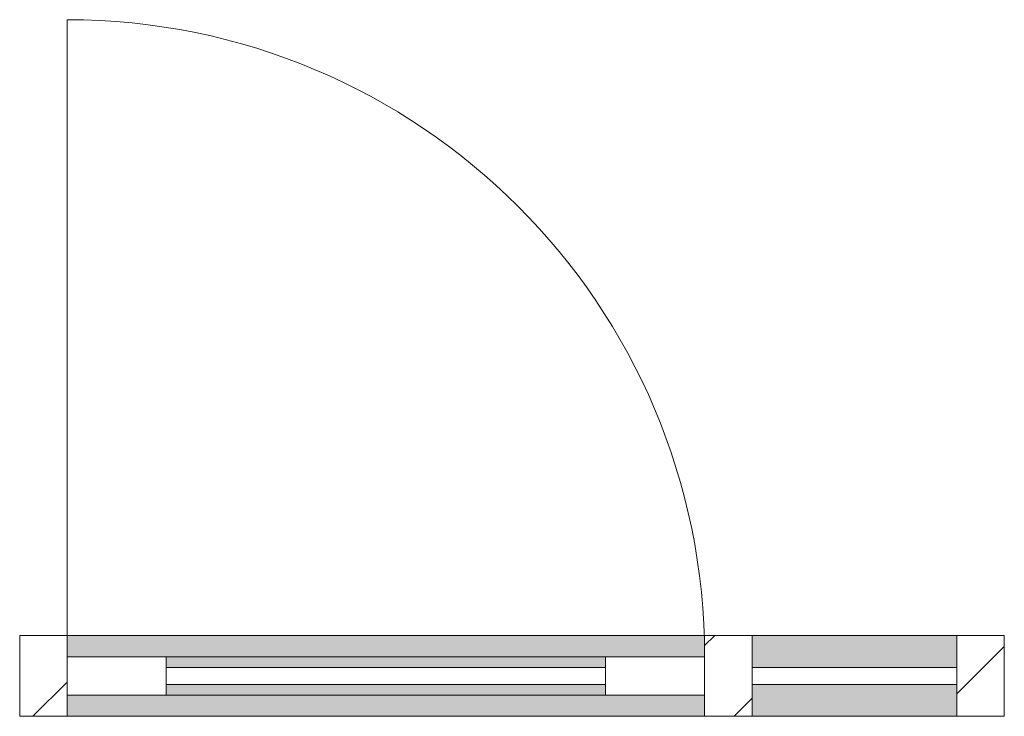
# Model space of a CAD drawing. Header units: millimetres. Extents: x -29550 to 12646, y -31193 to 30177.
# Tile 4 of 9: x 11256 to 12646, y -16239 to -15255. Entities that reach past the tile are written whole.
import ezdxf

# ---------------------------------------------------------------- set-up
doc = ezdxf.new("R2010")
doc.units = ezdxf.units.MM
for name, color, linetype, lineweight in [('A-DOOR', 31, 'Continuous', 13), ('A-DOOR-FRAM', 31, 'Continuous', 13), ('A-GLAZ', 151, 'Continuous', 13), ('A-GLAZ-CWMG', 51, 'Continuous', 13)]:
    doc.layers.add(name, color=color, linetype=linetype, lineweight=lineweight)
pattern_1 = [(45, (-6111.52, -14250.2), (-70.7107, 70.7107), [])]

# ---------------------------------------------------------------- blocks, each defined once
blk = doc.blocks.new('Rectangular Mullion - NLRS_3-_CWM_kozijn profiel 067x114_gen_ASN-2512544-Plan Detail')
at = {"layer": 'A-GLAZ-CWMG'}
h = blk.add_hatch(color=256, dxfattribs=at)
h.paths.add_polyline_path([(-3943.7, -16239.1), (-3654.7, -16239.1), (-3654.7, -16194.1), (-3943.7, -16194.1)])
h.paths.add_polyline_path([(-3943.7, -16170.1), (-3654.7, -16170.1), (-3654.7, -16125.1), (-3943.7, -16125.1)])
for p, q in [((-3943.7, -16125.1), (-3654.7, -16125.1)), ((-3943.7, -16239.1), (-3654.7, -16239.1))]:
    blk.add_line(p, q, dxfattribs=at)
blk = doc.blocks.new('Rectangular Mullion - NLRS_3-_CWM_kozijn profiel 067x114_gen_ASN-2029150-Plan Detail')
at = {"layer": 'A-GLAZ-CWMG', "lineweight": 9}
h = blk.add_hatch(dxfattribs=at)
h.set_pattern_fill('FP_3', color=256, style=0, pattern_type=2)
h.set_pattern_definition(pattern_1)
h.paths.add_polyline_path([(-4910.7, -16239.1), (-4910.7, -16125.1), (-4977.7, -16125.1), (-4977.7, -16239.1)])
at = {"layer": 'A-GLAZ-CWMG', "lineweight": 18}
for p, q in [((-4910.7, -16125.1), (-4977.7, -16125.1)), ((-4977.7, -16125.1), (-4977.7, -16239.1)), ((-4910.7, -16155.1), (-4910.7, -16125.1)), ((-4910.7, -16239.1), (-4910.7, -16209.1)), ((-4977.7, -16239.1), (-4910.7, -16239.1))]:
    blk.add_line(p, q, dxfattribs=at)
blk = doc.blocks.new('Rectangular Mullion - NLRS_3-_CWM_kozijn profiel 067x114_gen_ASN-2029151-Plan Detail')
at = {"layer": 'A-GLAZ-CWMG', "lineweight": 9}
h = blk.add_hatch(dxfattribs=at)
h.set_pattern_fill('FP_3', color=256, style=0, pattern_type=2)
h.set_pattern_definition(pattern_1)
h.paths.add_polyline_path([(-3654.7, -16239.1), (-3587.7, -16239.1), (-3587.7, -16125.1), (-3654.7, -16125.1), (-3654.7, -16194.1)])
at = {"layer": 'A-GLAZ-CWMG', "lineweight": 18}
for p, q in [((-3587.7, -16125.1), (-3654.7, -16125.1)), ((-3654.7, -16125.1), (-3654.7, -16170.1)), ((-3587.7, -16239.1), (-3587.7, -16125.1)), ((-3654.7, -16194.1), (-3654.7, -16239.1)), ((-3654.7, -16239.1), (-3587.7, -16239.1))]:
    blk.add_line(p, q, dxfattribs=at)
blk = doc.blocks.new('NLRS_31_WIN_CWB_subvak -SH_gen_ASN - glas 2-2512579-Plan Detail')
at = {"layer": 'A-GLAZ'}
for p, q in [((-3654.7, -16170.1), (-3943.7, -16170.1)), ((-3943.7, -16170.1), (-3943.7, -16194.1)), ((-3654.7, -16194.1), (-3654.7, -16170.1)), ((-3943.7, -16194.1), (-3654.7, -16194.1))]:
    blk.add_line(p, q, dxfattribs=at)
blk = doc.blocks.new('NLRS_31_DO_CWB_deur 1_gen_ASN - 1std-4164862-Plan Detail')
at = {"layer": 'A-DOOR-FRAM'}
for points in [[(-4770.7, -16170.1), (-4150.7, -16170.1), (-4150.7, -16155.1), (-4770.7, -16155.1)], [(-4770.7, -16209.1), (-4150.7, -16209.1), (-4150.7, -16194.1), (-4770.7, -16194.1)]]:
    blk.add_hatch(color=256, dxfattribs=at).paths.add_polyline_path(points)
at = {"layer": 'A-DOOR'}
for p, q in [((-4770.7, -16155.1), (-4910.7, -16155.1)), ((-4910.7, -16155.1), (-4910.7, -16209.1)), ((-4770.7, -16209.1), (-4770.7, -16155.1)), ((-4010.7, -16155.1), (-4150.7, -16155.1)), ((-4150.7, -16155.1), (-4150.7, -16209.1)), ((-4010.7, -16209.1), (-4010.7, -16155.1)), ((-4910.7, -16209.1), (-4770.7, -16209.1)), ((-4150.7, -16209.1), (-4010.7, -16209.1))]:
    blk.add_line(p, q, dxfattribs=at)
at = {"layer": 'A-DOOR-FRAM'}
for p, q in [((-4770.7, -16155.1), (-4150.7, -16155.1)), ((-4150.7, -16209.1), (-4770.7, -16209.1))]:
    blk.add_line(p, q, dxfattribs=at)
blk = doc.blocks.new('Rectangular Mullion - NLRS_3-_CWM_kozijn profiel 067x114_gen_ASN-2512284-Plan Detail')
at = {"layer": 'A-GLAZ-CWMG'}
h = blk.add_hatch(color=256, dxfattribs=at)
h.paths.add_polyline_path([(-4770.7, -16239.1), (-4010.7, -16239.1), (-4010.7, -16209.1), (-4910.7, -16209.1), (-4910.7, -16239.1)])
h.paths.add_polyline_path([(-4770.7, -16155.1), (-4010.7, -16155.1), (-4010.7, -16125.1), (-4910.7, -16125.1), (-4910.7, -16155.1)])
for p, q in [((-4910.7, -16125.1), (-4010.7, -16125.1)), ((-4910.7, -16239.1), (-4010.7, -16239.1))]:
    blk.add_line(p, q, dxfattribs=at)
blk = doc.blocks.new('Rectangular Mullion - NLRS_3-_CWM_kozijn profiel 067x114_gen_ASN-2029089-Plan Detail')
at = {"layer": 'A-GLAZ-CWMG', "lineweight": 9}
h = blk.add_hatch(dxfattribs=at)
h.set_pattern_fill('FP_3', color=256, style=0, pattern_type=2)
h.set_pattern_definition(pattern_1)
h.paths.add_polyline_path([(-3943.7, -16239.1), (-3943.7, -16125.1), (-4010.7, -16125.1), (-4010.7, -16239.1)])
at = {"layer": 'A-GLAZ-CWMG', "lineweight": 18}
for p, q in [((-3943.7, -16125.1), (-4010.7, -16125.1)), ((-4010.7, -16125.1), (-4010.7, -16155.1)), ((-3943.7, -16170.1), (-3943.7, -16125.1)), ((-3943.7, -16239.1), (-3943.7, -16194.1)), ((-4010.7, -16209.1), (-4010.7, -16239.1)), ((-4010.7, -16239.1), (-3943.7, -16239.1))]:
    blk.add_line(p, q, dxfattribs=at)
blk = doc.blocks.new('NLRS_31_WIN_CWB_subvak -SH_gen_ASN - glas 2-4157992-Plan Detail')
at = {"layer": 'A-GLAZ'}
for p, q in [((-4150.7, -16170.1), (-4770.7, -16170.1)), ((-4770.7, -16194.1), (-4150.7, -16194.1))]:
    blk.add_line(p, q, dxfattribs=at)
blk = doc.blocks.new('BI deur rechts - BI deur rechts-2512318-Plan Detail')
at = {"layer": 'A-GLAZ'}
blk.add_line((-4910.7, -16155.1), (-4910.7, -15255.1), dxfattribs=at)
blk.add_arc((-4910.7, -16155.1), 900, 0, 90, dxfattribs=at)

msp = doc.modelspace()

# ---------------------------------------------------------------- block references
at = {"layer": 'A-DOOR-FRAM'}
msp.add_blockref('NLRS_31_DO_CWB_deur 1_gen_ASN - 1std-4164862-Plan Detail', (16233.4, 0), dxfattribs=at)
at = {"layer": 'A-GLAZ'}
msp.add_blockref('BI deur rechts - BI deur rechts-2512318-Plan Detail', (16233.4, 0), dxfattribs=at)
at = {"layer": 'A-GLAZ', "lineweight": 18}
for name in ['NLRS_31_WIN_CWB_subvak -SH_gen_ASN - glas 2-4157992-Plan Detail', 'NLRS_31_WIN_CWB_subvak -SH_gen_ASN - glas 2-2512579-Plan Detail']:
    msp.add_blockref(name, (16233.4, 0), dxfattribs=at)
at = {"layer": 'A-GLAZ-CWMG'}
for name in ['Rectangular Mullion - NLRS_3-_CWM_kozijn profiel 067x114_gen_ASN-2029150-Plan Detail', 'Rectangular Mullion - NLRS_3-_CWM_kozijn profiel 067x114_gen_ASN-2512284-Plan Detail', 'Rectangular Mullion - NLRS_3-_CWM_kozijn profiel 067x114_gen_ASN-2029089-Plan Detail', 'Rectangular Mullion - NLRS_3-_CWM_kozijn profiel 067x114_gen_ASN-2512544-Plan Detail', 'Rectangular Mullion - NLRS_3-_CWM_kozijn profiel 067x114_gen_ASN-2029151-Plan Detail']:
    msp.add_blockref(name, (16233.4, 0), dxfattribs=at)

doc.saveas('drawing.dxf')
